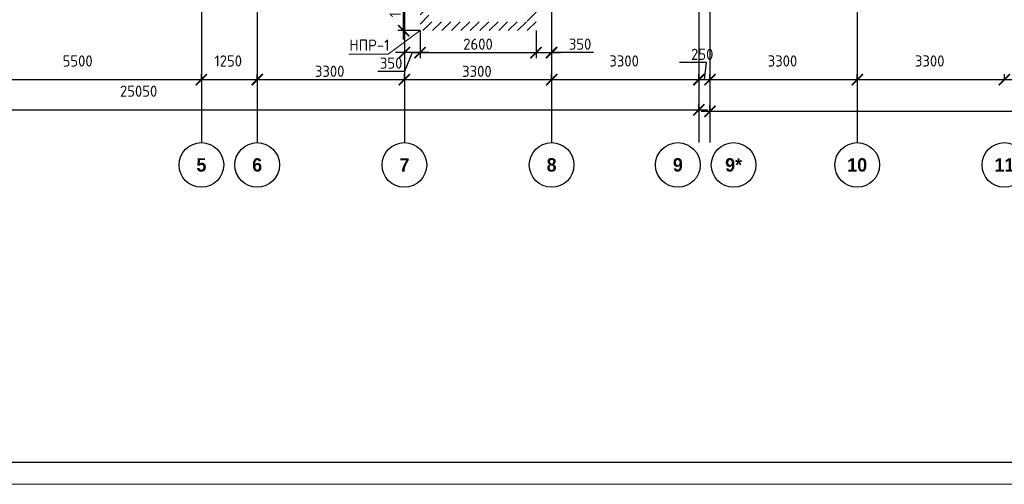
# Model space of a CAD drawing. Header units: millimetres. Extents: x 130535 to 3472113, y -52734 to 121434.
# Tile 3 of 100: x 235554 to 257625, y -52734 to -42313. Entities that reach past the tile are written whole.
import ezdxf

# ---------------------------------------------------------------- set-up
doc = ezdxf.new("R2010")
doc.units = ezdxf.units.MM
doc.linetypes.add('______5', pattern=[1.1, 0.8, -0.1, 0.1, -0.1])
doc.linetypes.add('DASHDOT_axis', pattern=[24, 20, -1.5, 1, -1.5])
doc.layers.get('DEFPOINTS').update_dxf_attribs({"color": 1, "lineweight": 0})
for name, color, linetype, lineweight in [('Колонны текст', 7, 'Continuous', 0), ('Общий01', 7, 'Continuous', 13), ('Оси', 40, '______5', 18), ('РАЗМЕРЫ', 1, 'Continuous', 9), ('ТОНКИЕ', 7, 'Continuous', 9)]:
    doc.layers.add(name, color=color, linetype=linetype, lineweight=lineweight)
doc.layers.add('Стена_ бетон несущ.', color=7, linetype='Continuous', lineweight=70, true_color=0xb4b496)
doc.layers.add('ТОЛСТЫЕ_ОСНОВНЫЕ', color=6, linetype='Continuous')
doc.styles.add('ARIAL', font='arial.ttf')
doc.styles.add('Century Gothic', font='GOTHIC.TTF')
doc.styles.add('GOST-2.304_Type-B', font='GOST_Common.ttf')
doc.dimstyles.new('СПДС', dxfattribs={"dimscale": 100, "dimtxt": 2.5, "dimasz": 2.5, "dimexe": 1.25, "dimexo": 0, "dimtad": 1, "dimdec": 0, "dimtxsty": 'GOST-2.304_Type-B', "dimblk": 'ARCHTICK', "dimcen": 2.5, "dimdle": 2, "dimadec": 0, "dimazin": 2, "dimtfac": 0.75, "dimtdec": 0, "dimtmove": 1, "dimatfit": 3, "dimfxl": 1, "dimtolj": 1, "dimarcsym": 1})
pattern_1 = [(45, (387224.73, -49905.4), (-212.13203, 212.13203), []), (45, (387118.66, -49799.32), (-212.13203, 212.13203), [])]

# ---------------------------------------------------------------- blocks, each defined once
blk = doc.blocks.new('*U26')
at = {"layer": 'ТОЛСТЫЕ_ОСНОВНЫЕ', "color": 6}
blk.add_lwpolyline([(20, 5), (836, 5), (836, 589), (20, 589)], close=True, dxfattribs=at)
at = {"layer": 'ТОНКИЕ'}
blk.add_lwpolyline([(0, 0), (841, 0), (841, 594), (0, 594)], close=True, dxfattribs=at)
blk = doc.blocks.new('_ArchTick')
at = {"color": 0, "linetype": 'ByBlock', "const_width": 0.15}
blk.add_lwpolyline([(-0.5, -0.5), (0.5, 0.5)], dxfattribs=at)
blk = doc.blocks.new('*D177')
at = {"layer": 'DEFPOINTS', "color": 0, "linetype": 'Continuous', "lineweight": 0, "transparency": 16777216}
for p in [(225728, -44335), (250778, -44335), (250778, -44335)]:
    blk.add_point(p, dxfattribs=at)
at = {"layer": 'Оси', "color": 0, "linetype": 'Continuous', "lineweight": -2, "transparency": 16777216}
for p, q in [((225528, -44335), (250978, -44335)), ((225728, -44335), (225728, -44210)), ((250778, -44335), (250778, -44210))]:
    blk.add_line(p, q, dxfattribs=at)
at = {"layer": 'Оси', "color": 0, "linetype": 'Continuous', "lineweight": -2, "transparency": 16777216, "xscale": 250, "yscale": 250, "zscale": 250, "rotation": 180}
blk.add_blockref('_ArchTick', (225728, -44335), dxfattribs=at)
at = {"layer": 'Оси', "color": 0, "linetype": 'Continuous', "lineweight": -2, "transparency": 16777216, "xscale": 250, "yscale": 250, "zscale": 250}
blk.add_blockref('_ArchTick', (250778, -44335), dxfattribs=at)
at = {"layer": 'Оси', "color": 0, "linetype": 'Continuous', "lineweight": 13, "transparency": 16777216, "insert": (238220, -43916), "char_height": 250, "width": 104.17, "attachment_point": 5, "style": 'GOST-2.304_Type-B'}
blk.add_mtext('\\A1;25050', dxfattribs=at)
blk = doc.blocks.new('NSY101')
at = {"color": 0, "linetype": 'ByBlock', "lineweight": -2}
blk.add_circle((0, 0), 0.05, dxfattribs=at)
blk = doc.blocks.new('СЛОЖНЫЙ_ОБЪЕКТ_59')
at = {"layer": 'Оси', "color": 16, "linetype": 'Continuous', "lineweight": 25, "transparency": 33554687, "xscale": 9.999999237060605, "yscale": 9.999999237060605, "zscale": 9.999999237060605}
blk.add_blockref('NSY101', (-147.605, 1.401), dxfattribs=at)
at = {"layer": 'Оси', "color": 16, "linetype": 'Continuous', "lineweight": 25, "transparency": 33554687, "insert": (-147.605, 1.401), "char_height": 0.3, "width": 0.385, "attachment_point": 5, "style": 'Century Gothic'}
blk.add_mtext('\\A1;{\\fCentury Gothic|i0|b1;\\H0.300000;\\W1.000000;\\C16;5}\\P', dxfattribs=at)
blk = doc.blocks.new('СЛОЖНЫЙ_ОБЪЕКТ_60')
at = {"layer": 'Оси', "color": 16, "linetype": 'Continuous', "lineweight": 25, "transparency": 33554687, "xscale": 9.999999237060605, "yscale": 9.999999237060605, "zscale": 9.999999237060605}
blk.add_blockref('NSY101', (-146.355, 1.401), dxfattribs=at)
at = {"layer": 'Оси', "color": 16, "linetype": 'Continuous', "lineweight": 25, "transparency": 33554687, "insert": (-146.355, 1.401), "char_height": 0.3, "width": 0.385, "attachment_point": 5, "style": 'Century Gothic'}
blk.add_mtext('\\A1;{\\fCentury Gothic|i0|b1;\\H0.300000;\\W1.000000;\\C16;6}\\P', dxfattribs=at)
blk = doc.blocks.new('СЛОЖНЫЙ_ОБЪЕКТ_61')
at = {"layer": 'Оси', "color": 16, "linetype": 'Continuous', "lineweight": 25, "transparency": 33554687, "xscale": 9.999999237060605, "yscale": 9.999999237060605, "zscale": 9.999999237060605}
blk.add_blockref('NSY101', (-143.055, 1.401), dxfattribs=at)
at = {"layer": 'Оси', "color": 16, "linetype": 'Continuous', "lineweight": 25, "transparency": 33554687, "insert": (-143.055, 1.401), "char_height": 0.3, "width": 0.385, "attachment_point": 5, "style": 'Century Gothic'}
blk.add_mtext('\\A1;{\\fCentury Gothic|i0|b1;\\H0.300000;\\W1.000000;\\C16;7}\\P', dxfattribs=at)
blk = doc.blocks.new('СЛОЖНЫЙ_ОБЪЕКТ_62')
at = {"layer": 'Оси', "color": 16, "linetype": 'Continuous', "lineweight": 25, "transparency": 33554687, "xscale": 9.999999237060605, "yscale": 9.999999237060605, "zscale": 9.999999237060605}
blk.add_blockref('NSY101', (-139.755, 1.401), dxfattribs=at)
at = {"layer": 'Оси', "color": 16, "linetype": 'Continuous', "lineweight": 25, "transparency": 33554687, "insert": (-139.755, 1.401), "char_height": 0.3, "width": 0.385, "attachment_point": 5, "style": 'Century Gothic'}
blk.add_mtext('\\A1;{\\fCentury Gothic|i0|b1;\\H0.300000;\\W1.000000;\\C16;8}\\P', dxfattribs=at)
blk = doc.blocks.new('СЛОЖНЫЙ_ОБЪЕКТ_63')
at = {"layer": 'Оси', "color": 16, "linetype": 'Continuous', "lineweight": 25, "transparency": 33554687, "xscale": 9.999999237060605, "yscale": 9.999999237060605, "zscale": 9.999999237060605}
blk.add_blockref('NSY101', (-132.905, 1.401), dxfattribs=at)
at = {"layer": 'Оси', "color": 16, "linetype": 'Continuous', "lineweight": 25, "transparency": 33554687, "insert": (-132.905, 1.401), "char_height": 0.3, "width": 0.62, "attachment_point": 5, "style": 'Century Gothic'}
blk.add_mtext('\\A1;{\\fCentury Gothic|i0|b1;\\H0.300000;\\W1.000000;\\C16;10}\\P', dxfattribs=at)
blk = doc.blocks.new('СЛОЖНЫЙ_ОБЪЕКТ_64')
at = {"layer": 'Оси', "color": 16, "linetype": 'Continuous', "lineweight": 25, "transparency": 33554687, "xscale": 9.999999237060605, "yscale": 9.999999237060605, "zscale": 9.999999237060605}
blk.add_blockref('NSY101', (-129.605, 1.401), dxfattribs=at)
at = {"layer": 'Оси', "color": 16, "linetype": 'Continuous', "lineweight": 25, "transparency": 33554687, "insert": (-129.605, 1.401), "char_height": 0.3, "width": 0.62, "attachment_point": 5, "style": 'Century Gothic'}
blk.add_mtext('\\A1;{\\fCentury Gothic|i0|b1;\\H0.300000;\\W1.000000;\\C16;11}\\P', dxfattribs=at)
blk = doc.blocks.new('СЛОЖНЫЙ_ОБЪЕКТ_75')
at = {"layer": 'Оси', "color": 16, "linetype": 'Continuous', "lineweight": 25, "transparency": 33554687, "xscale": 9.999999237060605, "yscale": 9.999999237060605, "zscale": 9.999999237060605}
blk.add_blockref('NSY101', (-135.675, 1.401), dxfattribs=at)
at = {"layer": 'Оси', "color": 16, "linetype": 'Continuous', "lineweight": 25, "transparency": 33554687, "insert": (-135.675, 1.401), "char_height": 0.3, "width": 0.57, "attachment_point": 5, "style": 'Century Gothic'}
blk.add_mtext('\\A1;{\\fCentury Gothic|i0|b1;\\H0.300000;\\W1.000000;\\C16;9*}\\P', dxfattribs=at)
blk = doc.blocks.new('СЛОЖНЫЙ_ОБЪЕКТ_76')
at = {"layer": 'Оси', "color": 16, "linetype": 'Continuous', "lineweight": 25, "transparency": 33554687, "xscale": 9.999999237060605, "yscale": 9.999999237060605, "zscale": 9.999999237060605}
blk.add_blockref('NSY101', (-136.925, 1.401), dxfattribs=at)
at = {"layer": 'Оси', "color": 16, "linetype": 'Continuous', "lineweight": 25, "transparency": 33554687, "insert": (-136.925, 1.401), "char_height": 0.3, "width": 0.385, "attachment_point": 5, "style": 'Century Gothic'}
blk.add_mtext('\\A1;{\\fCentury Gothic|i0|b1;\\H0.300000;\\W1.000000;\\C16;9}\\P', dxfattribs=at)
blk = doc.blocks.new('*D182')
at = {"layer": 'DEFPOINTS', "color": 0, "linetype": 'Continuous', "lineweight": 0, "transparency": 16777216}
for p in [(251028, -44366), (272068, -44366), (272068, -44366)]:
    blk.add_point(p, dxfattribs=at)
at = {"layer": 'Оси', "color": 0, "linetype": 'Continuous', "lineweight": -2, "transparency": 16777216}
for p, q in [((251028, -44366), (251028, -44241)), ((272068, -44366), (272068, -44241)), ((250828, -44366), (272268, -44366))]:
    blk.add_line(p, q, dxfattribs=at)
at = {"layer": 'Оси', "color": 0, "linetype": 'Continuous', "lineweight": -2, "transparency": 16777216, "xscale": 250, "yscale": 250, "zscale": 250, "rotation": 180}
blk.add_blockref('_ArchTick', (251028, -44366), dxfattribs=at)
at = {"layer": 'Оси', "color": 0, "linetype": 'Continuous', "lineweight": -2, "transparency": 16777216, "xscale": 250, "yscale": 250, "zscale": 250}
blk.add_blockref('_ArchTick', (272068, -44366), dxfattribs=at)
at = {"layer": 'Оси', "color": 0, "linetype": 'Continuous', "lineweight": 13, "transparency": 16777216, "insert": (260798, -44178), "char_height": 250, "width": 104.17, "attachment_point": 5, "style": 'GOST-2.304_Type-B'}
blk.add_mtext('\\A1;21040', dxfattribs=at)
blk = doc.blocks.new('*D143')
at = {"layer": 'DEFPOINTS', "color": 0, "linetype": 'Continuous', "lineweight": 0, "transparency": 16777216}
for p in [(234128, -43658), (239628, -43658), (239628, -43658)]:
    blk.add_point(p, dxfattribs=at)
at = {"layer": 'Оси', "color": 0, "linetype": 'Continuous', "lineweight": -2, "transparency": 16777216}
for p, q in [((233928, -43658), (239828, -43658)), ((234128, -43658), (234128, -43533)), ((239628, -43658), (239628, -43533))]:
    blk.add_line(p, q, dxfattribs=at)
at = {"layer": 'Оси', "color": 0, "linetype": 'Continuous', "lineweight": -2, "transparency": 16777216, "xscale": 250, "yscale": 250, "zscale": 250, "rotation": 180}
blk.add_blockref('_ArchTick', (234128, -43658), dxfattribs=at)
at = {"layer": 'Оси', "color": 0, "linetype": 'Continuous', "lineweight": -2, "transparency": 16777216, "xscale": 250, "yscale": 250, "zscale": 250}
blk.add_blockref('_ArchTick', (239628, -43658), dxfattribs=at)
at = {"layer": 'Оси', "color": 0, "linetype": 'Continuous', "lineweight": 13, "transparency": 16777216, "insert": (236853, -43239), "char_height": 250, "width": 83.33, "attachment_point": 5, "style": 'GOST-2.304_Type-B'}
blk.add_mtext('\\A1;5500', dxfattribs=at)
blk = doc.blocks.new('*D144')
at = {"layer": 'DEFPOINTS', "color": 0, "linetype": 'Continuous', "lineweight": 0, "transparency": 16777216}
for p in [(239628, -43658), (240878, -43658), (240878, -43658)]:
    blk.add_point(p, dxfattribs=at)
at = {"layer": 'Оси', "color": 0, "linetype": 'Continuous', "lineweight": -2, "transparency": 16777216}
for p, q in [((239428, -43658), (241078, -43658)), ((239628, -43658), (239628, -43533)), ((240878, -43658), (240878, -43533))]:
    blk.add_line(p, q, dxfattribs=at)
at = {"layer": 'Оси', "color": 0, "linetype": 'Continuous', "lineweight": -2, "transparency": 16777216, "xscale": 250, "yscale": 250, "zscale": 250, "rotation": 180}
blk.add_blockref('_ArchTick', (239628, -43658), dxfattribs=at)
at = {"layer": 'Оси', "color": 0, "linetype": 'Continuous', "lineweight": -2, "transparency": 16777216, "xscale": 250, "yscale": 250, "zscale": 250}
blk.add_blockref('_ArchTick', (240878, -43658), dxfattribs=at)
at = {"layer": 'Оси', "color": 0, "linetype": 'Continuous', "lineweight": 13, "transparency": 16777216, "insert": (240228, -43239), "char_height": 250, "width": 83.33, "attachment_point": 5, "style": 'GOST-2.304_Type-B'}
blk.add_mtext('\\A1;1250', dxfattribs=at)
blk = doc.blocks.new('*D145')
at = {"layer": 'DEFPOINTS', "color": 0, "linetype": 'Continuous', "lineweight": 0, "transparency": 16777216}
for p in [(240878, -43658), (244178, -43658), (244178, -43658)]:
    blk.add_point(p, dxfattribs=at)
at = {"layer": 'Оси', "color": 0, "linetype": 'Continuous', "lineweight": -2, "transparency": 16777216}
for p, q in [((240678, -43658), (244378, -43658)), ((240878, -43658), (240878, -43533)), ((244178, -43658), (244178, -43533))]:
    blk.add_line(p, q, dxfattribs=at)
at = {"layer": 'Оси', "color": 0, "linetype": 'Continuous', "lineweight": -2, "transparency": 16777216, "xscale": 250, "yscale": 250, "zscale": 250, "rotation": 180}
blk.add_blockref('_ArchTick', (240878, -43658), dxfattribs=at)
at = {"layer": 'Оси', "color": 0, "linetype": 'Continuous', "lineweight": -2, "transparency": 16777216, "xscale": 250, "yscale": 250, "zscale": 250}
blk.add_blockref('_ArchTick', (244178, -43658), dxfattribs=at)
at = {"layer": 'Оси', "color": 0, "linetype": 'Continuous', "lineweight": 13, "transparency": 16777216, "insert": (242503, -43471), "char_height": 250, "width": 83.33, "attachment_point": 5, "style": 'GOST-2.304_Type-B'}
blk.add_mtext('\\A1;3300', dxfattribs=at)
blk = doc.blocks.new('*D146')
at = {"layer": 'DEFPOINTS', "color": 0, "linetype": 'Continuous', "lineweight": 0, "transparency": 16777216}
for p in [(244178, -43658), (247478, -43658), (247478, -43658)]:
    blk.add_point(p, dxfattribs=at)
at = {"layer": 'Оси', "color": 0, "linetype": 'Continuous', "lineweight": -2, "transparency": 16777216}
for p, q in [((243978, -43658), (247678, -43658)), ((244178, -43658), (244178, -43533)), ((247478, -43658), (247478, -43533))]:
    blk.add_line(p, q, dxfattribs=at)
at = {"layer": 'Оси', "color": 0, "linetype": 'Continuous', "lineweight": -2, "transparency": 16777216, "xscale": 250, "yscale": 250, "zscale": 250, "rotation": 180}
blk.add_blockref('_ArchTick', (244178, -43658), dxfattribs=at)
at = {"layer": 'Оси', "color": 0, "linetype": 'Continuous', "lineweight": -2, "transparency": 16777216, "xscale": 250, "yscale": 250, "zscale": 250}
blk.add_blockref('_ArchTick', (247478, -43658), dxfattribs=at)
at = {"layer": 'Оси', "color": 0, "linetype": 'Continuous', "lineweight": 13, "transparency": 16777216, "insert": (245803, -43471), "char_height": 250, "width": 83.33, "attachment_point": 5, "style": 'GOST-2.304_Type-B'}
blk.add_mtext('\\A1;3300', dxfattribs=at)
blk = doc.blocks.new('*D147')
at = {"layer": 'DEFPOINTS', "color": 0, "linetype": 'Continuous', "lineweight": 0, "transparency": 16777216}
for p in [(247478, -43658), (250778, -43658), (250778, -43658)]:
    blk.add_point(p, dxfattribs=at)
at = {"layer": 'Оси', "color": 0, "linetype": 'Continuous', "lineweight": -2, "transparency": 16777216}
for p, q in [((247278, -43658), (250978, -43658)), ((247478, -43658), (247478, -43533)), ((250778, -43658), (250778, -43533))]:
    blk.add_line(p, q, dxfattribs=at)
at = {"layer": 'Оси', "color": 0, "linetype": 'Continuous', "lineweight": -2, "transparency": 16777216, "xscale": 250, "yscale": 250, "zscale": 250, "rotation": 180}
blk.add_blockref('_ArchTick', (247478, -43658), dxfattribs=at)
at = {"layer": 'Оси', "color": 0, "linetype": 'Continuous', "lineweight": -2, "transparency": 16777216, "xscale": 250, "yscale": 250, "zscale": 250}
blk.add_blockref('_ArchTick', (250778, -43658), dxfattribs=at)
at = {"layer": 'Оси', "color": 0, "linetype": 'Continuous', "lineweight": 13, "transparency": 16777216, "insert": (249103, -43239), "char_height": 250, "width": 83.33, "attachment_point": 5, "style": 'GOST-2.304_Type-B'}
blk.add_mtext('\\A1;3300', dxfattribs=at)
blk = doc.blocks.new('*D148')
at = {"layer": 'DEFPOINTS', "color": 0, "linetype": 'Continuous', "lineweight": 0, "transparency": 16777216}
for p in [(250778, -43658), (251028, -43658), (251028, -43658)]:
    blk.add_point(p, dxfattribs=at)
at = {"layer": 'Оси', "color": 0, "linetype": 'Continuous', "lineweight": -2, "transparency": 16777216}
for p, q in [((250948, -43277), (250348, -43277)), ((250903, -43658), (250948, -43277)), ((250578, -43658), (251228, -43658)), ((250778, -43658), (250778, -43533)), ((251028, -43658), (251028, -43533))]:
    blk.add_line(p, q, dxfattribs=at)
at = {"layer": 'Оси', "color": 0, "linetype": 'Continuous', "lineweight": -2, "transparency": 16777216, "xscale": 250, "yscale": 250, "zscale": 250, "rotation": 180}
blk.add_blockref('_ArchTick', (250778, -43658), dxfattribs=at)
at = {"layer": 'Оси', "color": 0, "linetype": 'Continuous', "lineweight": -2, "transparency": 16777216, "xscale": 250, "yscale": 250, "zscale": 250}
blk.add_blockref('_ArchTick', (251028, -43658), dxfattribs=at)
at = {"layer": 'Оси', "color": 0, "linetype": 'Continuous', "lineweight": 13, "transparency": 16777216, "insert": (250854, -43089), "char_height": 250, "width": 62.5, "attachment_point": 5, "style": 'GOST-2.304_Type-B'}
blk.add_mtext('\\A1;250', dxfattribs=at)
blk = doc.blocks.new('*D149')
at = {"layer": 'DEFPOINTS', "color": 0, "linetype": 'Continuous', "lineweight": 0, "transparency": 16777216}
for p in [(251028, -43658), (254328, -43658), (254328, -43658)]:
    blk.add_point(p, dxfattribs=at)
at = {"layer": 'Оси', "color": 0, "linetype": 'Continuous', "lineweight": -2, "transparency": 16777216}
for p, q in [((250828, -43658), (254528, -43658)), ((251028, -43658), (251028, -43533)), ((254328, -43658), (254328, -43533))]:
    blk.add_line(p, q, dxfattribs=at)
at = {"layer": 'Оси', "color": 0, "linetype": 'Continuous', "lineweight": -2, "transparency": 16777216, "xscale": 250, "yscale": 250, "zscale": 250, "rotation": 180}
blk.add_blockref('_ArchTick', (251028, -43658), dxfattribs=at)
at = {"layer": 'Оси', "color": 0, "linetype": 'Continuous', "lineweight": -2, "transparency": 16777216, "xscale": 250, "yscale": 250, "zscale": 250}
blk.add_blockref('_ArchTick', (254328, -43658), dxfattribs=at)
at = {"layer": 'Оси', "color": 0, "linetype": 'Continuous', "lineweight": 13, "transparency": 16777216, "insert": (252653, -43239), "char_height": 250, "width": 83.33, "attachment_point": 5, "style": 'GOST-2.304_Type-B'}
blk.add_mtext('\\A1;3300', dxfattribs=at)
blk = doc.blocks.new('*D150')
at = {"layer": 'DEFPOINTS', "color": 0, "linetype": 'Continuous', "lineweight": 0, "transparency": 16777216}
for p in [(254328, -43658), (257628, -43658), (257628, -43658)]:
    blk.add_point(p, dxfattribs=at)
at = {"layer": 'Оси', "color": 0, "linetype": 'Continuous', "lineweight": -2, "transparency": 16777216}
for p, q in [((254128, -43658), (257828, -43658)), ((254328, -43658), (254328, -43533)), ((257628, -43658), (257628, -43533))]:
    blk.add_line(p, q, dxfattribs=at)
at = {"layer": 'Оси', "color": 0, "linetype": 'Continuous', "lineweight": -2, "transparency": 16777216, "xscale": 250, "yscale": 250, "zscale": 250, "rotation": 180}
blk.add_blockref('_ArchTick', (254328, -43658), dxfattribs=at)
at = {"layer": 'Оси', "color": 0, "linetype": 'Continuous', "lineweight": -2, "transparency": 16777216, "xscale": 250, "yscale": 250, "zscale": 250}
blk.add_blockref('_ArchTick', (257628, -43658), dxfattribs=at)
at = {"layer": 'Оси', "color": 0, "linetype": 'Continuous', "lineweight": 13, "transparency": 16777216, "insert": (255953, -43239), "char_height": 250, "width": 83.33, "attachment_point": 5, "style": 'GOST-2.304_Type-B'}
blk.add_mtext('\\A1;3300', dxfattribs=at)
blk = doc.blocks.new('*D151')
at = {"layer": 'DEFPOINTS', "color": 0, "linetype": 'Continuous', "lineweight": 0, "transparency": 16777216}
for p in [(257628, -43658), (261548, -43658), (261548, -43658)]:
    blk.add_point(p, dxfattribs=at)
at = {"layer": 'Оси', "color": 0, "linetype": 'Continuous', "lineweight": -2, "transparency": 16777216}
for p, q in [((257428, -43658), (261748, -43658)), ((257628, -43658), (257628, -43533)), ((261548, -43658), (261548, -43533))]:
    blk.add_line(p, q, dxfattribs=at)
at = {"layer": 'Оси', "color": 0, "linetype": 'Continuous', "lineweight": -2, "transparency": 16777216, "xscale": 250, "yscale": 250, "zscale": 250, "rotation": 180}
blk.add_blockref('_ArchTick', (257628, -43658), dxfattribs=at)
at = {"layer": 'Оси', "color": 0, "linetype": 'Continuous', "lineweight": -2, "transparency": 16777216, "xscale": 250, "yscale": 250, "zscale": 250}
blk.add_blockref('_ArchTick', (261548, -43658), dxfattribs=at)
at = {"layer": 'Оси', "color": 0, "linetype": 'Continuous', "lineweight": 13, "transparency": 16777216, "insert": (259563, -43239), "char_height": 250, "width": 83.33, "attachment_point": 5, "style": 'GOST-2.304_Type-B'}
blk.add_mtext('\\A1;3920', dxfattribs=at)
blk = doc.blocks.new('*D197')
at = {"layer": 'DEFPOINTS', "color": 0, "linetype": 'Continuous', "lineweight": 0, "transparency": 16777216}
for p in [(244528, -42559, -350), (247128, -42559, -350), (247128, -43050)]:
    blk.add_point(p, dxfattribs=at)
at = {"layer": 'РАЗМЕРЫ', "color": 0, "linetype": 'Continuous', "lineweight": -2, "transparency": 16777216}
for p, q in [((244528, -42559), (244528, -43175)), ((247128, -42559), (247128, -43175)), ((244328, -43050), (247328, -43050))]:
    blk.add_line(p, q, dxfattribs=at)
at = {"layer": 'РАЗМЕРЫ', "color": 0, "linetype": 'Continuous', "lineweight": -2, "transparency": 16777216, "xscale": 250, "yscale": 250, "zscale": 250, "rotation": 180}
blk.add_blockref('_ArchTick', (244528, -43050), dxfattribs=at)
at = {"layer": 'РАЗМЕРЫ', "color": 0, "linetype": 'Continuous', "lineweight": -2, "transparency": 16777216, "xscale": 250, "yscale": 250, "zscale": 250}
blk.add_blockref('_ArchTick', (247128, -43050), dxfattribs=at)
at = {"layer": 'РАЗМЕРЫ', "color": 0, "linetype": 'Continuous', "lineweight": 0, "transparency": 16777216, "insert": (245828, -42862), "char_height": 250, "attachment_point": 5, "style": 'GOST-2.304_Type-B'}
blk.add_mtext('\\A1;2600', dxfattribs=at)
blk = doc.blocks.new('*D198')
at = {"layer": 'DEFPOINTS', "color": 0, "linetype": 'Continuous', "lineweight": 0, "transparency": 16777216}
for p in [(244159, -41359), (244528, -41359, -350), (244528, -42559, -350)]:
    blk.add_point(p, dxfattribs=at)
at = {"layer": 'РАЗМЕРЫ', "color": 0, "linetype": 'Continuous', "lineweight": -2, "transparency": 16777216}
for p, q in [((244159, -42759), (244159, -41159)), ((244528, -41359), (244034, -41359)), ((244528, -42559), (244034, -42559))]:
    blk.add_line(p, q, dxfattribs=at)
at = {"layer": 'РАЗМЕРЫ', "color": 0, "linetype": 'Continuous', "lineweight": -2, "transparency": 16777216, "xscale": 250, "yscale": 250, "zscale": 250}
for p, rotation in [((244159, -41359), 90), ((244159, -42559), 270)]:
    blk.add_blockref('_ArchTick', p, dxfattribs=dict(at, rotation=rotation))
at = {"layer": 'РАЗМЕРЫ', "color": 0, "linetype": 'Continuous', "lineweight": 0, "transparency": 16777216, "insert": (243972, -41959), "char_height": 250, "attachment_point": 5, "rotation": 90, "style": 'GOST-2.304_Type-B'}
blk.add_mtext('\\A1;1200', dxfattribs=at)
blk = doc.blocks.new('*D199')
at = {"layer": 'DEFPOINTS', "color": 0, "linetype": 'Continuous', "lineweight": 0, "transparency": 16777216}
for p in [(244178, -42559), (244528, -42559), (244178, -43050)]:
    blk.add_point(p, dxfattribs=at)
at = {"layer": 'РАЗМЕРЫ', "color": 0, "linetype": 'Continuous', "lineweight": -2, "transparency": 16777216}
for p, q in [((244178, -42559), (244178, -43175)), ((244528, -42559), (244528, -43175)), ((244728, -43050), (243978, -43050)), ((244353, -43050), (244180, -43474)), ((244180, -43474), (243580, -43474))]:
    blk.add_line(p, q, dxfattribs=at)
at = {"layer": 'РАЗМЕРЫ', "color": 0, "linetype": 'Continuous', "lineweight": -2, "transparency": 16777216, "xscale": 250, "yscale": 250, "zscale": 250, "rotation": 180}
blk.add_blockref('_ArchTick', (244178, -43050), dxfattribs=at)
at = {"layer": 'РАЗМЕРЫ', "color": 0, "linetype": 'Continuous', "lineweight": -2, "transparency": 16777216, "xscale": 250, "yscale": 250, "zscale": 250}
blk.add_blockref('_ArchTick', (244528, -43050), dxfattribs=at)
at = {"layer": 'РАЗМЕРЫ', "color": 0, "linetype": 'Continuous', "lineweight": 0, "transparency": 16777216, "insert": (243880, -43287), "char_height": 250, "attachment_point": 5, "style": 'GOST-2.304_Type-B'}
blk.add_mtext('\\A1;350', dxfattribs=at)
blk = doc.blocks.new('*D200')
at = {"layer": 'DEFPOINTS', "color": 0, "linetype": 'Continuous', "lineweight": 0, "transparency": 16777216}
for p in [(247128, -42630), (247478, -42630), (247478, -43050)]:
    blk.add_point(p, dxfattribs=at)
at = {"layer": 'РАЗМЕРЫ', "color": 0, "linetype": 'Continuous', "lineweight": -2, "transparency": 16777216}
for p, q in [((247128, -42630), (247128, -43175)), ((247478, -42630), (247478, -43175)), ((246928, -43050), (247678, -43050)), ((248416, -43050), (247478, -43050))]:
    blk.add_line(p, q, dxfattribs=at)
at = {"layer": 'РАЗМЕРЫ', "color": 0, "linetype": 'Continuous', "lineweight": -2, "transparency": 16777216, "xscale": 250, "yscale": 250, "zscale": 250, "rotation": 180}
blk.add_blockref('_ArchTick', (247128, -43050), dxfattribs=at)
at = {"layer": 'РАЗМЕРЫ', "color": 0, "linetype": 'Continuous', "lineweight": -2, "transparency": 16777216, "xscale": 250, "yscale": 250, "zscale": 250}
blk.add_blockref('_ArchTick', (247478, -43050), dxfattribs=at)
at = {"layer": 'РАЗМЕРЫ', "color": 0, "linetype": 'Continuous', "lineweight": 0, "transparency": 16777216, "insert": (248116, -42862), "char_height": 250, "attachment_point": 5, "style": 'GOST-2.304_Type-B'}
blk.add_mtext('\\A1;350', dxfattribs=at)

msp = doc.modelspace()

# ---------------------------------------------------------------- hatches: boundary and pattern name
at = {"layer": 'Стена_ бетон несущ.', "linetype": 'Continuous', "lineweight": 35, "transparency": 33554687}
h = msp.add_hatch(dxfattribs=at)
h.set_pattern_fill('__________5', scale=100, style=0, pattern_type=2)
h.set_pattern_definition(pattern_1)
h.paths.add_polyline_path([(244527.8, -41358.5), (244527.8, -42558.5), (244727.8, -42558.5), (244727.8, -41358.5)], flags=0)
h = msp.add_hatch(dxfattribs=at)
h.set_pattern_fill('__________5', scale=100, style=0, pattern_type=2)
h.set_pattern_definition(pattern_1)
h.paths.add_polyline_path([(247127.8, -42558.5), (247127.8, -41358.5), (246927.8, -41358.5), (246927.8, -42558.5)], flags=0)
h = msp.add_hatch(dxfattribs=at)
h.set_pattern_fill('__________5', scale=100, style=0, pattern_type=2)
h.set_pattern_definition(pattern_1)
h.paths.add_polyline_path([(244727.8, -42558.5), (246927.8, -42558.5), (246927.8, -42358.5), (244727.8, -42358.5)], flags=0)

# ---------------------------------------------------------------- linework, layer by layer
at = {"color": 7, "linetype": 'DASHDOT_axis'}
for p, q in [((239627.8, 5808.8), (239627.8, -45070.9)), ((240877.8, 5808.8), (240877.8, -45070.9)), ((244177.8, -24555.5), (244177.8, -45070.9)), ((247477.8, -24555.5), (247477.8, -45070.9)), ((250777.8, -24555.5), (250777.8, -45070.9)), ((251027.8, -24555.5), (251027.8, -45070.9)), ((254327.8, -24555.5), (254327.8, -45070.9))]:
    msp.add_line(p, q, dxfattribs=at)
at = {"layer": 'Колонны текст', "color": 7, "linetype": 'Continuous', "lineweight": 0}
msp.add_lwpolyline([(244527.8, -42558.5), (243814.9, -43088.5), (242931.4, -43088.5)], dxfattribs=at)

# ---------------------------------------------------------------- block references
at = {"color": 7, "xscale": 100, "yscale": 100, "zscale": 100}
msp.add_blockref('*U26', (213936.3, -52733.6), dxfattribs=at)
at = {"layer": 'Оси', "color": 7, "linetype": 'Continuous', "lineweight": 25, "transparency": 33554687, "xscale": 1000, "yscale": 1000, "zscale": 1000}
for name in ['СЛОЖНЫЙ_ОБЪЕКТ_59', 'СЛОЖНЫЙ_ОБЪЕКТ_60', 'СЛОЖНЫЙ_ОБЪЕКТ_61', 'СЛОЖНЫЙ_ОБЪЕКТ_62', 'СЛОЖНЫЙ_ОБЪЕКТ_76', 'СЛОЖНЫЙ_ОБЪЕКТ_75', 'СЛОЖНЫЙ_ОБЪЕКТ_63', 'СЛОЖНЫЙ_ОБЪЕКТ_64']:
    msp.add_blockref(name, (387232.5, -46972.2), dxfattribs=at)

# ---------------------------------------------------------------- texts
at = {"layer": 'Колонны текст', "color": 7, "linetype": 'Continuous', "lineweight": 0, "insert": (242942.9, -42758.5), "char_height": 250, "attachment_point": 1, "style": 'GOST-2.304_Type-B'}
msp.add_mtext_dynamic_manual_height_columns('НПР-1', width=725.06, gutter_width=12.5, heights=[0], dxfattribs=at)
at = {"layer": 'Общий01', "color": 7, "linetype": 'Continuous', "lineweight": 25, "transparency": 33554687, "insert": (237585.2, -45133.4), "char_height": 400, "width": 2697.045, "attachment_point": 7, "style": 'ARIAL'}
msp.add_mtext('\\A1;{\\fArial|i0|b1;\\H0.400000;\\W1.000000;\\C7;Секция 3}\\P', dxfattribs=at)

# ---------------------------------------------------------------- dimensions: what is measured, and where the dimension line sits
at = {"layer": 'Оси', "color": 7, "linetype": 'Continuous', "lineweight": 13, "transparency": 33554687}
for base, p1, p2, picture, middle in [((251027.8, -43658.1), (250777.8, -43658.1), (251027.8, -43658.1), '*D148', (250885.1, -43276.9)), ((239627.8, -43658.1), (234127.8, -43658.1), (239627.8, -43658.1), '*D143', (236852.6, -43426.9)), ((240877.8, -43658.1), (239627.8, -43658.1), (240877.8, -43658.1), '*D144', (240227.6, -43426.9)), ((250777.8, -43658.1), (247477.8, -43658.1), (250777.8, -43658.1), '*D147', (249102.6, -43426.9)), ((254327.8, -43658.1), (251027.8, -43658.1), (254327.8, -43658.1), '*D149', (252652.6, -43426.9)), ((257627.8, -43658.1), (254327.8, -43658.1), (257627.8, -43658.1), '*D150', (255952.6, -43426.9)), ((261547.8, -43658.1), (257627.8, -43658.1), (261547.8, -43658.1), '*D151', (259562.6, -43426.9)), ((250777.8, -44334.8), (225727.8, -44334.8), (250777.8, -44334.8), '*D177', (238220.2, -44103.5))]:
    dim = msp.add_linear_dim(base=base, p1=p1, p2=p2, dimstyle='СПДС', override={"dimtxt": 2.5, "dimgap": 0.625}, dxfattribs=at)
    dim.commit()
    dim.dimension.update_dxf_attribs({"geometry": picture, "text_midpoint": middle, "dimtype": 160})
for base, p1, p2, picture, middle in [((244177.8, -43658.1), (240877.8, -43658.1), (244177.8, -43658.1), '*D145', (242502.6, -43658.1)), ((247477.8, -43658.1), (244177.8, -43658.1), (247477.8, -43658.1), '*D146', (245802.6, -43658.1)), ((272067.8, -44365.5), (251027.8, -44365.5), (272067.8, -44365.5), '*D182', (260797.7, -44365.5))]:
    dim = msp.add_linear_dim(base=base, p1=p1, p2=p2, dimstyle='СПДС', dxfattribs=at)
    dim.commit()
    dim.dimension.update_dxf_attribs({"geometry": picture, "text_midpoint": middle, "dimtype": 160})
at = {"layer": 'РАЗМЕРЫ', "color": 7, "linetype": 'Continuous', "lineweight": 0}
dim = msp.add_linear_dim(base=(244159.5, -41358.5), p1=(244527.8, -42558.5, -350), p2=(244527.8, -41358.5, -350), angle=90, dimstyle='СПДС', override={"dimtxt": 2.5, "dimgap": 0.625}, dxfattribs=at)
dim.commit()
dim.dimension.update_dxf_attribs({"geometry": '*D198', "text_midpoint": (243972, -41958.5)})
for base, p1, p2, picture, middle in [((244177.8, -43049.5), (244527.8, -42558.5), (244177.8, -42558.5), '*D199', (244117.2, -43474.2)), ((247477.8, -43049.5), (247127.8, -42629.8), (247477.8, -42629.8), '*D200', (248115.7, -43003))]:
    dim = msp.add_linear_dim(base=base, p1=p1, p2=p2, dimstyle='СПДС', dxfattribs=at)
    dim.commit()
    dim.dimension.update_dxf_attribs({"geometry": picture, "text_midpoint": middle, "dimtype": 160})
dim = msp.add_linear_dim(base=(247127.8, -43049.5), p1=(244527.8, -42558.5, -350), p2=(247127.8, -42558.5, -350), dimstyle='СПДС', dxfattribs=at)
dim.commit()
dim.dimension.update_dxf_attribs({"geometry": '*D197', "text_midpoint": (245827.8, -42862)})

doc.saveas('drawing.dxf')
